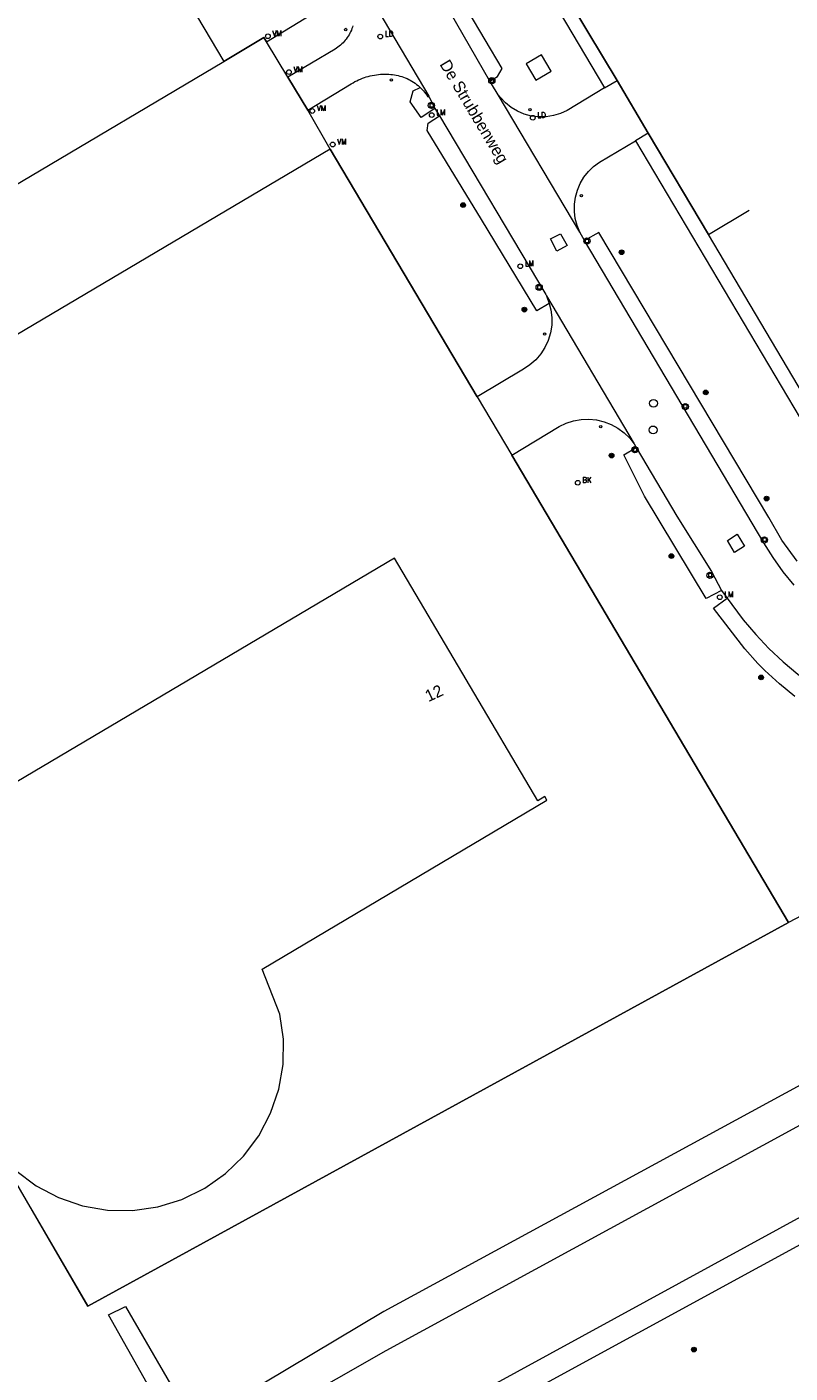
# Model space of a CAD drawing. Header units: metres. Extents: x 138165 to 154469, y 480134 to 494189.
# Tile 171 of 256: x 146132 to 146213, y 485467 to 485610. Entities that reach past the tile are written whole.
import ezdxf

# ---------------------------------------------------------------- set-up
doc = ezdxf.new("R2010")
doc.units = ezdxf.units.M
doc.header["$LTSCALE"] = 0.001
doc.header["$MEASUREMENT"] = 0
for name, color, linetype, lineweight in [('Level 5', 7, 'Continuous', 0), ('TOP-L-terrein schutting raster hek leuning', 7, 'Continuous', 0), ('TOP-L-topo objecten punt', 7, 'Continuous', 0), ('TOP-L-topo objecten vlak', 7, 'Continuous', 0), ('TOP-T-topo huisnummering naamgeving', 7, 'Continuous', 0)]:
    doc.layers.add(name, color=color, linetype=linetype, lineweight=lineweight)
doc.styles.add('Style-INTL_ISO', font='INTL_ISO.shx')
doc.styles.add('Style-STANDARD', font='STANDARD.shx')

# ---------------------------------------------------------------- blocks, each defined once
blk = doc.blocks.new('24')
at = {"layer": 'TOP-L-topo objecten punt', "color": 7, "linetype": 'Continuous', "lineweight": 0}
for radius in [0.025, 0.0182, 0.0115, 0.005]:
    blk.add_circle((0, 0), radius, dxfattribs=at)
blk = doc.blocks.new('121')
at = {"layer": 'TOP-L-topo objecten punt', "color": 7, "linetype": 'Continuous', "lineweight": 0}
blk.add_circle((0, 0), 0.025, dxfattribs=at)
at = {"layer": 'TOP-L-topo objecten punt', "color": 7, "linetype": 'Continuous', "lineweight": 0, "style": 'Style-STANDARD'}
blk.add_text('LD', height=0.06, dxfattribs=at).set_placement((0.0483, 0))
blk = doc.blocks.new('*U13')
at = {"layer": 'Level 5', "color": 7, "linetype": 'Continuous', "lineweight": 0}
blk.add_circle((0, 0), 0.0415, dxfattribs=at)
blk = doc.blocks.new('150')
at = {"layer": 'Level 5', "color": 7, "linetype": 'Continuous', "lineweight": 0}
blk.add_blockref('*U13', (0, 0), dxfattribs=at)
blk = doc.blocks.new('39')
at = {"layer": 'TOP-L-topo objecten punt', "color": 7, "linetype": 'Continuous', "lineweight": 0}
for p, q in [((0.0175, 0.0175), (-0.0175, 0.0175)), ((-0.0175, 0.0175), (-0.0175, -0.0175)), ((0.0175, 0.0175), (0.0175, -0.0175)), ((0.0175, -0.0175), (-0.0175, -0.0175))]:
    blk.add_line(p, q, dxfattribs=at)
blk.add_circle((0, 0), 0.0332, dxfattribs=at)
blk = doc.blocks.new('72')
at = {"layer": 'TOP-L-topo objecten punt', "color": 7, "linetype": 'Continuous', "lineweight": 0}
blk.add_circle((0, 0), 0.025, dxfattribs=at)
at = {"layer": 'TOP-L-topo objecten punt', "color": 7, "linetype": 'Continuous', "lineweight": 0, "style": 'Style-STANDARD'}
blk.add_text('BK', height=0.06, dxfattribs=at).set_placement((0.0483, 0))
blk = doc.blocks.new('28')
at = {"layer": 'TOP-L-topo objecten punt', "color": 7, "linetype": 'Continuous', "lineweight": 0}
blk.add_circle((0, 0), 0.025, dxfattribs=at)
at = {"layer": 'TOP-L-topo objecten punt', "color": 7, "linetype": 'Continuous', "lineweight": 0, "style": 'Style-STANDARD'}
blk.add_text('VM', height=0.06, dxfattribs=at).set_placement((0.0483, 0))
blk = doc.blocks.new('16')
at = {"layer": 'TOP-L-topo objecten punt', "color": 7, "linetype": 'Continuous', "lineweight": 0}
blk.add_circle((0, 0), 0.025, dxfattribs=at)
at = {"layer": 'TOP-L-topo objecten punt', "color": 7, "linetype": 'Continuous', "lineweight": 0, "style": 'Style-STANDARD'}
blk.add_text('LM', height=0.06, dxfattribs=at).set_placement((0.0483, 0))
blk = doc.blocks.new('10')
at = {"layer": 'TOP-L-topo objecten punt', "linetype": 'Continuous', "lineweight": 0}
blk.add_circle((0, 0), 0.0125, dxfattribs=at)

msp = doc.modelspace()

# ---------------------------------------------------------------- linework, layer by layer
at = {"layer": 'TOP-L-terrein schutting raster hek leuning', "flags": 128}
for points in [[(146192.57, 485617.79), (146188.04, 485615.26), (146194.37, 485604.72), (146197.68, 485599.1), (146204.07, 485588.36), (146208.4, 485590.94)], [(146163.88, 485597.42), (146161.5, 485601.56), (146159.38, 485605.07), (146157.11, 485608.83), (146156.84, 485609.28), (146152.59, 485606.72)], [(146163.88, 485597.42), (146090.62, 485554.02)], [(146163.88, 485597.42), (146179.51, 485571.09), (146183.18, 485564.89), (146212.6, 485515.25), (146138.14, 485474.45), (146128.65, 485490.76)]]:
    msp.add_lwpolyline(points, dxfattribs=at)
at = {"layer": 'TOP-L-topo objecten vlak', "flags": 128}
for points in [[(146160.51, 485658.72), (146193.04, 485603.94)], [(146194.37, 485604.72), (146188.04, 485615.26), (146161.99, 485659.3)], [(146180.85, 485604.65), (146181.65, 485605.12), (146182.15, 485605.98), (146156.87, 485648.68), (146155.96, 485649.29), (146155.02, 485648.65)], [(146180.85, 485604.65), (146171.67, 485620.62), (146161.72, 485637.34), (146156.28, 485646.27)], [(146150.78, 485642.98), (146155.18, 485635.45), (146174.35, 485603.03)], [(146137.71, 485631.81), (146073.45, 485593.72), (146073.2, 485594.14), (146072.77, 485593.88), (146088.15, 485567.94), (146088.58, 485568.2), (146088.33, 485568.62), (146126.78, 485591.42), (146131.08, 485593.97), (146152.59, 485606.72)], [(146137.71, 485631.81), (146152.59, 485606.72)], [(146157.11, 485608.83), (146162.39, 485612.05)], [(146166.29, 485610.51), (146166.26, 485610.39), (146166.2, 485610.22), (146166.14, 485610.06), (146166.06, 485609.89), (146165.98, 485609.73), (146165.9, 485609.57), (146165.8, 485609.42), (146165.7, 485609.27), (146165.6, 485609.12), (146165.49, 485608.98), (146165.37, 485608.85), (146165.25, 485608.71), (146165.12, 485608.59), (146164.98, 485608.47), (146164.85, 485608.35), (146164.7, 485608.24), (146164.55, 485608.14), (146164.4, 485608.04), (146159.38, 485605.07)], [(146152.59, 485606.72), (146156.84, 485609.28), (146157.11, 485608.83)], [(146159.38, 485605.07), (146157.11, 485608.83)], [(146185.73, 485604.75), (146187.36, 485605.72), (146186.34, 485607.44), (146184.7, 485606.47), (146185.73, 485604.75)], [(146159.38, 485605.07), (146161.5, 485601.56)], [(146161.5, 485601.56), (146166.13, 485604.37), (146166.32, 485604.48), (146166.51, 485604.59), (146166.71, 485604.69), (146166.9, 485604.78), (146167.11, 485604.87), (146167.31, 485604.95), (146167.52, 485605.02), (146167.72, 485605.09), (146167.93, 485605.15), (146168.15, 485605.2), (146168.36, 485605.25), (146168.58, 485605.29), (146168.79, 485605.32), (146169.01, 485605.35), (146169.23, 485605.37), (146169.45, 485605.38), (146169.67, 485605.39), (146169.89, 485605.38), (146170.11, 485605.37), (146170.32, 485605.36), (146170.52, 485605.34), (146170.72, 485605.31), (146170.91, 485605.28), (146171.11, 485605.23), (146171.3, 485605.18), (146171.49, 485605.12), (146171.68, 485605.06), (146171.86, 485604.99), (146172.05, 485604.91), (146172.23, 485604.82), (146172.4, 485604.73), (146172.57, 485604.63), (146172.74, 485604.52), (146172.9, 485604.41), (146173.06, 485604.29), (146173.22, 485604.17), (146173.37, 485604.04), (146173.45, 485603.96)], [(146181.72, 485603.2), (146181.52, 485603.53), (146180.85, 485604.65)], [(146193.04, 485603.94), (146194.37, 485604.72)], [(146197.68, 485599.1), (146194.37, 485604.72)], [(146175.02, 485601.74), (146173.55, 485600.77), (146172.39, 485602.45), (146172.69, 485603.6), (146173.45, 485603.96)], [(146173.45, 485603.96), (146173.51, 485603.9), (146173.65, 485603.76), (146173.79, 485603.61), (146173.91, 485603.46), (146174.04, 485603.3), (146174.15, 485603.14), (146174.26, 485602.98), (146174.35, 485603.03)], [(146174.35, 485603.03), (146175.02, 485601.74)], [(146193.04, 485603.94), (146189.05, 485601.53), (146188.35, 485601.21), (146187.6, 485600.98), (146186.83, 485600.85), (146186.04, 485600.84), (146185.27, 485600.93), (146184.51, 485601.14), (146183.79, 485601.44), (146183.12, 485601.84), (146182.51, 485602.33), (146181.97, 485602.9), (146181.72, 485603.2)], [(146190.4, 485588.58), (146181.72, 485603.2)], [(146163.88, 485597.42), (146161.5, 485601.56)], [(146175.02, 485601.74), (146175.51, 485600.94)], [(146187.17, 485581.03), (146185.84, 485580.24), (146179.98, 485589.95), (146174.18, 485599.38), (146174.3, 485600.18), (146175.51, 485600.94)], [(146175.51, 485600.94), (146186.79, 485581.98), (146186.87, 485581.84)], [(146197.68, 485599.1), (146196.33, 485598.31)], [(146271.3, 485563.02), (146247.21, 485549.84), (146227, 485549.67), (146204.07, 485588.36), (146197.68, 485599.1)], [(146163.88, 485597.42), (146090.62, 485554.02)], [(146179.51, 485571.09), (146163.88, 485597.42)], [(146190.4, 485588.58), (146190.12, 485589.29), (146189.92, 485590.03), (146189.83, 485590.8), (146189.84, 485591.57), (146189.95, 485592.33), (146190.15, 485593.06), (146190.46, 485593.77), (146190.85, 485594.43), (146191.33, 485595.03), (146191.88, 485595.56), (146192.49, 485596.02), (146196.33, 485598.31)], [(146196.33, 485598.31), (146225.92, 485548.42), (146247.57, 485548.68), (146271.87, 485561.93)], [(146190.89, 485587.72), (146190.4, 485588.58)], [(146213.49, 485553.62), (146211.89, 485555.87), (146210.51, 485558.26), (146192.43, 485588.55), (146190.89, 485587.72)], [(146189.08, 485587.17), (146187.98, 485586.59), (146187.3, 485587.88), (146188.37, 485588.42), (146189.08, 485587.17)], [(146213.18, 485551.07), (146212.02, 485552.51), (146210.95, 485554.01), (146209.97, 485555.58), (146190.89, 485587.72)], [(146186.87, 485581.84), (146187.17, 485581.03)], [(146186.87, 485581.84), (146196.19, 485566.09)], [(146187.17, 485581.03), (146187.34, 485580.34), (146187.44, 485579.53), (146187.42, 485578.7), (146187.29, 485577.89), (146187.05, 485577.1), (146186.7, 485576.35), (146186.26, 485575.66), (146185.73, 485575.03), (146185.11, 485574.48), (146184.43, 485574.02), (146179.51, 485571.09)], [(146179.51, 485571.09), (146183.18, 485564.89)], [(146183.18, 485564.89), (146188.23, 485567.94), (146188.97, 485568.3), (146189.74, 485568.54), (146190.55, 485568.69), (146191.37, 485568.72), (146192.18, 485568.64), (146192.98, 485568.45), (146193.74, 485568.16), (146194.46, 485567.76), (146195.12, 485567.28), (146195.71, 485566.7), (146196.19, 485566.09)], [(146205.46, 485550.53), (146203.83, 485549.65), (146197.27, 485560.54), (146195.09, 485564.94), (146196.41, 485565.71)], [(146196.19, 485566.09), (146196.41, 485565.71)], [(146196.41, 485565.71), (146200.72, 485558.42), (146204.39, 485552.53), (146205.46, 485550.53)], [(146212.6, 485515.25), (146183.18, 485564.89)], [(146206.83, 485554.57), (146206.09, 485555.84), (146207.13, 485556.49), (146207.89, 485555.21), (146206.83, 485554.57)], [(146130.47, 485488.88), (146132.63, 485487.26), (146135.01, 485486.01), (146137.56, 485485.14), (146140.21, 485484.68), (146142.89, 485484.64), (146145.57, 485485.02), (146148.13, 485485.82), (146150.55, 485487), (146152.75, 485488.55), (146154.68, 485490.42), (146156.29, 485492.58), (146157.55, 485494.96), (146158.42, 485497.51), (146158.88, 485500.16), (146158.92, 485502.85), (146158.54, 485505.5), (146156.66, 485510.29), (146186.91, 485528.23), (146186.68, 485528.61), (146185.95, 485528.18), (146170.71, 485553.95), (146129.65, 485529.62)], [(146205.46, 485550.53), (146206.06, 485549.69)], [(146213.26, 485539.27), (146212.43, 485539.92), (146211.62, 485540.59), (146210.84, 485541.29), (146210.08, 485542.02), (146209.33, 485542.77), (146207.93, 485544.33), (146204.61, 485548.65), (146206.06, 485549.69)], [(146206.06, 485549.69), (146206.55, 485549.04), (146207.78, 485547.4), (146209.1, 485545.83), (146210.51, 485544.34), (146212.01, 485542.93), (146213.58, 485541.62), (146215.23, 485540.4), (146216.95, 485539.28), (146218.72, 485538.26), (146220.54, 485537.33), (146222.41, 485536.5), (146224.33, 485535.77), (146226.27, 485535.15), (146228.72, 485534.49)], [(146261.51, 485523.91), (146239.5, 485511.9), (146169.58, 485473.91), (146156.85, 485466.27), (146159.27, 485463.72), (146169.84, 485469.74), (146297.54, 485539.33)], [(146254.84, 485537.42), (146212.6, 485515.25)], [(146143.55, 485435.86), (146157.42, 485450.26), (146301.2, 485528.67), (146301.53, 485529.23), (146300.78, 485530.79), (146300.08, 485530.9), (146249.79, 485503.57), (146162.76, 485456), (146158.14, 485453.36), (146155.16, 485450.94), (146149.92, 485446.34), (146137.69, 485433.16), (146135.73, 485430.78), (146138.15, 485430.12), (146143.55, 485435.86)], [(146128.65, 485490.76), (146132.04, 485484.93), (146138.14, 485474.45), (146212.6, 485515.25)], [(146140.32, 485473.56), (146142.13, 485474.44), (146154.27, 485453.47), (146152.34, 485452.24), (146140.32, 485473.56)]]:
    msp.add_lwpolyline(points, dxfattribs=at)

# ---------------------------------------------------------------- block references
at = {"layer": 'TOP-L-topo objecten punt', "xscale": 10, "yscale": 10, "zscale": 10}
for name, p in [('28', (146157.26, 485609.41)), ('10', (146165.53, 485610.13)), ('121', (146169.21, 485609.38)), ('28', (146159.5, 485605.6)), ('10', (146170.39, 485604.77)), ('39', (146181.06, 485604.69)), ('28', (146161.98, 485601.47)), ('39', (146174.64, 485602.06)), ('16', (146174.67, 485601.04)), ('10', (146185.1, 485601.6)), ('121', (146185.41, 485600.75)), ('28', (146164.15, 485597.91)), ('24', (146178.01, 485591.47)), ('10', (146190.58, 485592.46)), ('39', (146191.17, 485587.65)), ('24', (146194.85, 485586.46)), ('16', (146184.08, 485584.97)), ('39', (146186.09, 485582.72)), ('24', (146184.52, 485580.36)), ('10', (146186.67, 485577.77)), ('24', (146203.79, 485571.56)), ('150', (146198.24, 485570.41)), ('39', (146201.61, 485570.06)), ('10', (146192.63, 485567.94)), ('150', (146198.2, 485567.58)), ('39', (146196.27, 485565.47)), ('24', (146193.79, 485564.86)), ('72', (146190.19, 485561.97)), ('24', (146210.25, 485560.28)), ('39', (146210.02, 485555.89)), ('24', (146200.14, 485554.17)), ('39', (146204.24, 485552.14)), ('16', (146205.28, 485549.8)), ('24', (146209.67, 485541.28)), ('24', (146202.53, 485469.85))]:
    msp.add_blockref(name, p, dxfattribs=at)

# ---------------------------------------------------------------- texts
at = {"layer": 'TOP-T-topo huisnummering naamgeving', "style": 'Style-INTL_ISO'}
for s, rotation, p in [('De Strubbenweg', 300.8, (146175.47, 485606.44)), ('12', 25, (146174.33, 485538.65))]:
    msp.add_text(s, height=1.25, rotation=rotation, dxfattribs=at).set_placement(p)

doc.saveas('drawing.dxf')
